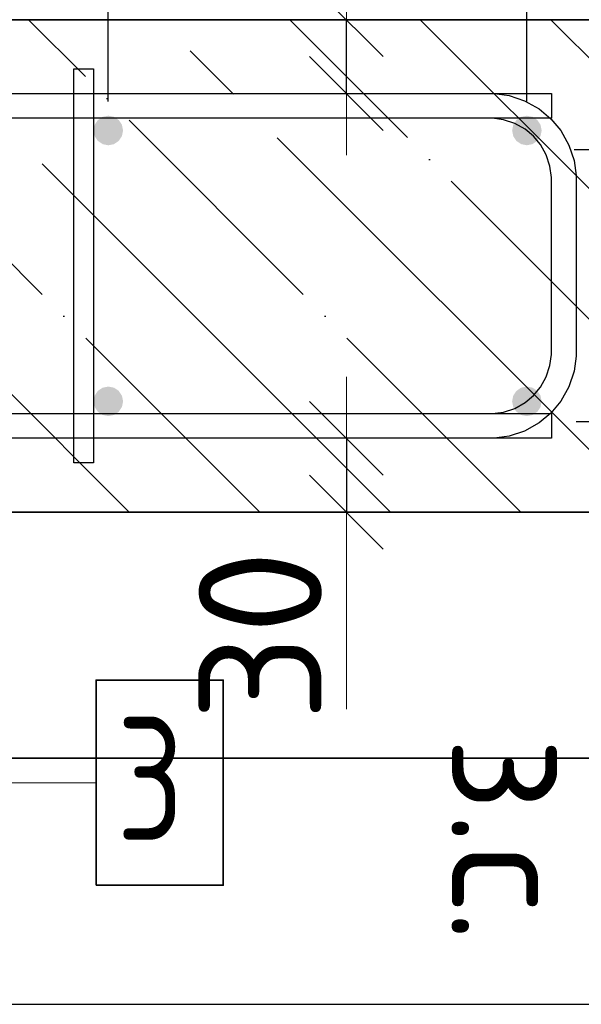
# Model space of a CAD drawing. Header units: millimetres. Extents: x -3026 to 47325, y -2839 to 55854.
# Tile 83 of 130: x 26152 to 26380, y 53716 to 54116. Entities that reach past the tile are written whole.
import ezdxf

# ---------------------------------------------------------------- set-up
doc = ezdxf.new("R2010")
doc.units = ezdxf.units.MM
doc.header["$PDMODE"] = 65
doc.linetypes.add('______11', pattern=[125, 100, -12.5, 0, -12.5])
doc.linetypes.add('______5', pattern=[275, 200, -25, 25, -25])
for name, color, linetype, lineweight in [('Standard', 7, 'Continuous', 25), ('Арм.стержн. Арматура края', 96, 'Continuous', 35), ('Арм.стержн. вертикальными 1', 22, 'Continuous', 35), ('Арм.стержн.горизонт. 1', 180, 'Continuous', 35), ('Размерная линия_ общее', 7, 'Continuous', 13), ('Размерная линия_ общее_1', 7, 'Continuous', 13)]:
    doc.layers.add(name, color=color, linetype=linetype, lineweight=lineweight)
doc.layers.add('Арм.стержн.Стяжки', color=7, linetype='Continuous', lineweight=35, true_color=0x501e0f)
doc.styles.add('ISOCPEUR', font='ISOCPEUR')
doc.dimstyles.new('DIMSTYLE_3', dxfattribs={"dimtxt": 55, "dimasz": 62.5, "dimexe": 0, "dimexo": 0, "dimgap": 27.5, "dimtad": 2, "dimdec": 0, "dimrnd": 5, "dimzin": 12, "dimdsep": 46, "dimtxsty": 'ISOCPEUR', "dimblk1": 'ALL_ML_STRICH', "dimblk2": 'ALL_ML_STRICH', "dimsah": 1, "dimcen": 0, "dimclrd": 7, "dimclre": 256, "dimclrt": 7, "dimadec": 0, "dimazin": 0, "dimtfac": 1, "dimtdec": 0, "dimtix": 1, "dimtmove": 2, "dimatfit": 3, "dimfxl": 0, "dimtzin": 0, "dimlwd": 0, "dimlwe": -3, "dimarcsym": 0})
doc.dimstyles.new('DIMSTYLE_7', dxfattribs={"dimtxt": 50, "dimasz": 50, "dimexe": 0, "dimexo": 0.001, "dimgap": 25, "dimtad": 2, "dimdec": 0, "dimrnd": 5, "dimzin": 12, "dimdsep": 46, "dimtxsty": 'ISOCPEUR', "dimblk1": 'ALL_ML_STRICH', "dimblk2": 'ALL_ML_STRICH', "dimsah": 1, "dimcen": 0, "dimse1": 1, "dimse2": 1, "dimclrd": 7, "dimclre": 256, "dimclrt": 7, "dimadec": 0, "dimazin": 0, "dimtfac": 1, "dimtdec": 0, "dimtix": 1, "dimtmove": 2, "dimatfit": 3, "dimfxl": 0, "dimtvp": 1.2, "dimtzin": 0, "dimlwd": 0, "dimlwe": -3, "dimarcsym": 0})
doc.dimstyles.new('DIMSTYLE_8', dxfattribs={"dimtxt": 55, "dimasz": 62.5, "dimexe": 0, "dimexo": 0, "dimgap": 27.5, "dimtad": 2, "dimdec": 0, "dimrnd": 5, "dimzin": 12, "dimdsep": 46, "dimtxsty": 'ISOCPEUR', "dimblk1": 'ALL_ML_STRICH', "dimblk2": 'ALL_ML_STRICH', "dimsah": 1, "dimcen": 0, "dimclrd": 7, "dimclre": 256, "dimclrt": 7, "dimadec": 0, "dimazin": 0, "dimtfac": 1, "dimtdec": 0, "dimtix": 1, "dimtmove": 2, "dimatfit": 3, "dimfxl": 0, "dimtvp": 1.2, "dimtzin": 0, "dimlwd": 0, "dimlwe": -3, "dimarcsym": 0})

# ---------------------------------------------------------------- blocks, each defined once
blk = doc.blocks.new('ALL_ML_STRICH')
at = {"color": 0, "linetype": 'ByBlock', "lineweight": -2}
for p, q in [((0, -0.5), (0, 0.5)), ((-0.3, -0.3), (0.3, 0.3)), ((-1, 0), (0.5, 0))]:
    blk.add_line(p, q, dxfattribs=at)
blk = doc.blocks.new('*D200')
at = {"layer": 'DEFPOINTS', "color": 7, "linetype": 'Continuous', "lineweight": 13, "transparency": 33554687}
for p in [(26357.52, 53952.89), (26397.52, 53907.89), (26529.3, 53907.89)]:
    blk.add_point(p, dxfattribs=at)
at = {"layer": 'Размерная линия_ общее', "color": 253, "linetype": 'Continuous', "lineweight": -2, "true_color": 0xa0a0a0, "transparency": 33554687}
for p, q in [((26377.52, 53952.89), (26529.3, 53952.89)), ((26417.52, 53907.89), (26529.3, 53907.89))]:
    blk.add_line(p, q, dxfattribs=at)
at = {"layer": 'Размерная линия_ общее', "color": 7, "linetype": 'Continuous', "lineweight": -2, "transparency": 33554687}
blk.add_line((26529.3, 53907.89), (26529.3, 53952.89), dxfattribs=at)
at = {"layer": 'Размерная линия_ общее', "color": 7, "linetype": 'Continuous', "lineweight": 13, "transparency": 33554687, "xscale": 62.5, "yscale": 62.5, "zscale": 62.5}
for p, rotation in [((26529.3, 53952.89), 90), ((26529.3, 53907.89), 270)]:
    blk.add_blockref('ALL_ML_STRICH', p, dxfattribs=dict(at, rotation=rotation))
at = {"layer": 'Размерная линия_ общее', "color": 7, "linetype": 'Continuous', "lineweight": 13, "transparency": 33554687, "insert": (26491.49, 53868.9), "char_height": 55, "width": 110, "attachment_point": 5, "rotation": 90, "style": 'ISOCPEUR'}
blk.add_mtext('\\A1;{45}', dxfattribs=at)
blk = doc.blocks.new('*D201')
at = {"layer": 'DEFPOINTS', "color": 7, "linetype": 'Continuous', "lineweight": 13, "transparency": 33554687}
for p in [(26356.77, 54063.4), (26357.52, 53952.89), (26529.3, 53952.89)]:
    blk.add_point(p, dxfattribs=at)
at = {"layer": 'Размерная линия_ общее', "color": 253, "linetype": 'Continuous', "lineweight": -2, "true_color": 0xa0a0a0, "transparency": 33554687}
for p, q in [((26376.77, 54063.4), (26529.3, 54063.4)), ((26377.52, 53952.89), (26529.3, 53952.89))]:
    blk.add_line(p, q, dxfattribs=at)
at = {"layer": 'Размерная линия_ общее', "color": 7, "linetype": 'Continuous', "lineweight": -2, "transparency": 33554687}
blk.add_line((26529.3, 53952.89), (26529.3, 54063.4), dxfattribs=at)
at = {"layer": 'Размерная линия_ общее', "color": 7, "linetype": 'Continuous', "lineweight": 13, "transparency": 33554687, "xscale": 62.5, "yscale": 62.5, "zscale": 62.5}
for p, rotation in [((26529.3, 54063.4), 90), ((26529.3, 53952.89), 270)]:
    blk.add_blockref('ALL_ML_STRICH', p, dxfattribs=dict(at, rotation=rotation))
at = {"layer": 'Размерная линия_ общее', "color": 7, "linetype": 'Continuous', "lineweight": 13, "transparency": 33554687, "insert": (26491.8, 54021.89), "char_height": 55, "width": 165, "attachment_point": 5, "rotation": 90, "style": 'ISOCPEUR'}
blk.add_mtext('\\A1;{110}', dxfattribs=at)
blk = doc.blocks.new('*D202')
at = {"layer": 'DEFPOINTS', "color": 7, "linetype": 'Continuous', "lineweight": 13, "transparency": 33554687}
for p in [(26397.52, 54107.89), (26356.77, 54063.4), (26529.3, 54063.4)]:
    blk.add_point(p, dxfattribs=at)
at = {"layer": 'Размерная линия_ общее', "color": 253, "linetype": 'Continuous', "lineweight": -2, "true_color": 0xa0a0a0, "transparency": 33554687}
for p, q in [((26417.52, 54107.89), (26529.3, 54107.89)), ((26376.77, 54063.4), (26529.3, 54063.4))]:
    blk.add_line(p, q, dxfattribs=at)
at = {"layer": 'Размерная линия_ общее', "color": 7, "linetype": 'Continuous', "lineweight": -2, "transparency": 33554687}
blk.add_line((26529.3, 54063.4), (26529.3, 54107.89), dxfattribs=at)
at = {"layer": 'Размерная линия_ общее', "color": 7, "linetype": 'Continuous', "lineweight": 13, "transparency": 33554687, "xscale": 62.5, "yscale": 62.5, "zscale": 62.5}
for p, rotation in [((26529.3, 54107.89), 90), ((26529.3, 54063.4), 270)]:
    blk.add_blockref('ALL_ML_STRICH', p, dxfattribs=dict(at, rotation=rotation))
at = {"layer": 'Размерная линия_ общее', "color": 7, "linetype": 'Continuous', "lineweight": 13, "transparency": 33554687, "insert": (26492.05, 54156.81), "char_height": 55, "width": 110, "attachment_point": 5, "rotation": 90, "style": 'ISOCPEUR'}
blk.add_mtext('\\A1;{45}', dxfattribs=at)
blk = doc.blocks.new('*D203')
at = {"layer": 'DEFPOINTS', "color": 7, "linetype": 'Continuous', "lineweight": 13, "transparency": 33554687}
for p in [(26292.92, 54116.09), (26284.2, 54086.09), (26292.92, 54086.09)]:
    blk.add_point(p, dxfattribs=at)
at = {"layer": 'Размерная линия_ общее_1', "color": 7, "linetype": 'Continuous', "lineweight": -2, "transparency": 33554687}
blk.add_line((26284.2, 54086.09), (26284.2, 54116.09), dxfattribs=at)
at = {"layer": 'Размерная линия_ общее_1', "color": 7, "linetype": 'Continuous', "lineweight": 13, "transparency": 33554687, "xscale": 50, "yscale": 50, "zscale": 50}
for p, rotation in [((26284.2, 54116.09), 90), ((26284.2, 54086.09), 270)]:
    blk.add_blockref('ALL_ML_STRICH', p, dxfattribs=dict(at, rotation=rotation))
at = {"layer": 'Размерная линия_ общее_1', "color": 7, "linetype": 'Continuous', "lineweight": 13, "transparency": 33554687, "insert": (26276.93, 54119.91), "char_height": 50, "width": 2.5, "attachment_point": 1, "rotation": 90, "line_spacing_factor": 0.60241, "style": 'ISOCPEUR'}
blk.add_mtext('з.с.', dxfattribs=at)
at = {"layer": 'Размерная линия_ общее_1', "color": 7, "linetype": 'Continuous', "lineweight": 13, "transparency": 33554687, "insert": (26249.2, 54171.19), "char_height": 50, "width": 100, "attachment_point": 5, "rotation": 90, "style": 'ISOCPEUR'}
blk.add_mtext('\\A1;{30}', dxfattribs=at)
blk = doc.blocks.new('*D204')
at = {"layer": 'DEFPOINTS', "color": 7, "linetype": 'Continuous', "lineweight": 13, "transparency": 33554687}
for p in [(26284.2, 53946.09), (26292.92, 53946.09), (26292.92, 53916.09)]:
    blk.add_point(p, dxfattribs=at)
at = {"layer": 'Размерная линия_ общее_1', "color": 7, "linetype": 'Continuous', "lineweight": -2, "transparency": 33554687}
blk.add_line((26284.2, 53946.09), (26284.2, 53916.09), dxfattribs=at)
at = {"layer": 'Размерная линия_ общее_1', "color": 7, "linetype": 'Continuous', "lineweight": 13, "transparency": 33554687, "xscale": 50, "yscale": 50, "zscale": 50}
for p, rotation in [((26284.2, 53946.09), 90), ((26284.2, 53916.09), 270)]:
    blk.add_blockref('ALL_ML_STRICH', p, dxfattribs=dict(at, rotation=rotation))
at = {"layer": 'Размерная линия_ общее_1', "color": 7, "linetype": 'Continuous', "lineweight": 13, "transparency": 33554687, "insert": (26249.2, 53866), "char_height": 50, "width": 100, "attachment_point": 5, "rotation": 90, "style": 'ISOCPEUR'}
blk.add_mtext('\\A1;{30}', dxfattribs=at)
at = {"layer": 'Размерная линия_ общее_1', "color": 7, "linetype": 'Continuous', "lineweight": 13, "transparency": 33554687, "insert": (26376.93, 53824.78), "char_height": 50, "width": 2.5, "attachment_point": 1, "rotation": 270, "line_spacing_factor": 0.60241, "style": 'ISOCPEUR'}
blk.add_mtext('з.с.', dxfattribs=at)
blk = doc.blocks.new('*D268')
at = {"layer": 'DEFPOINTS', "color": 7, "linetype": 'Continuous', "lineweight": 13, "transparency": 33554687}
for p in [(24987.52, 54269.83), (24987.52, 54062.89), (26187.52, 54062.89)]:
    blk.add_point(p, dxfattribs=at)
at = {"layer": 'Размерная линия_ общее', "color": 253, "linetype": 'Continuous', "lineweight": -2, "true_color": 0xa0a0a0, "transparency": 33554687}
for p, q in [((24987.52, 54082.89), (24987.52, 54269.83)), ((26187.52, 54082.89), (26187.52, 54269.83))]:
    blk.add_line(p, q, dxfattribs=at)
at = {"layer": 'Размерная линия_ общее', "color": 7, "linetype": 'Continuous', "lineweight": -2, "transparency": 33554687}
blk.add_line((24987.52, 54269.83), (26187.52, 54269.83), dxfattribs=at)
at = {"layer": 'Размерная линия_ общее', "color": 7, "linetype": 'Continuous', "lineweight": 13, "transparency": 33554687, "xscale": 62.5, "yscale": 62.5, "zscale": 62.5, "rotation": 180}
blk.add_blockref('ALL_ML_STRICH', (24987.52, 54269.83), dxfattribs=at)
at = {"layer": 'Размерная линия_ общее', "color": 7, "linetype": 'Continuous', "lineweight": 13, "transparency": 33554687, "xscale": 62.5, "yscale": 62.5, "zscale": 62.5}
blk.add_blockref('ALL_ML_STRICH', (26187.52, 54269.83), dxfattribs=at)
at = {"layer": 'Размерная линия_ общее', "color": 7, "linetype": 'Continuous', "lineweight": 13, "transparency": 33554687, "insert": (25420.02, 54334.83), "char_height": 55, "width": 2.75, "attachment_point": 1, "line_spacing_factor": 0.60241, "style": 'ISOCPEUR'}
blk.add_mtext('\\W0.91;6х200=1200', dxfattribs=at)
blk = doc.blocks.new('*D269')
at = {"layer": 'DEFPOINTS', "color": 7, "linetype": 'Continuous', "lineweight": 13, "transparency": 33554687}
for p in [(26187.52, 54269.83), (26187.52, 54062.89), (26357.52, 54062.89)]:
    blk.add_point(p, dxfattribs=at)
at = {"layer": 'Размерная линия_ общее', "color": 253, "linetype": 'Continuous', "lineweight": -2, "true_color": 0xa0a0a0, "transparency": 33554687}
for p, q in [((26187.52, 54082.89), (26187.52, 54269.83)), ((26357.52, 54082.89), (26357.52, 54269.83))]:
    blk.add_line(p, q, dxfattribs=at)
at = {"layer": 'Размерная линия_ общее', "color": 7, "linetype": 'Continuous', "lineweight": -2, "transparency": 33554687}
blk.add_line((26187.52, 54269.83), (26357.52, 54269.83), dxfattribs=at)
at = {"layer": 'Размерная линия_ общее', "color": 7, "linetype": 'Continuous', "lineweight": 13, "transparency": 33554687, "xscale": 62.5, "yscale": 62.5, "zscale": 62.5, "rotation": 180}
blk.add_blockref('ALL_ML_STRICH', (26187.52, 54269.83), dxfattribs=at)
at = {"layer": 'Размерная линия_ общее', "color": 7, "linetype": 'Continuous', "lineweight": 13, "transparency": 33554687, "xscale": 62.5, "yscale": 62.5, "zscale": 62.5}
blk.add_blockref('ALL_ML_STRICH', (26357.52, 54269.83), dxfattribs=at)
at = {"layer": 'Размерная линия_ общее', "color": 7, "linetype": 'Continuous', "lineweight": 13, "transparency": 33554687, "insert": (26280.77, 54307.33), "char_height": 55, "width": 165, "attachment_point": 5, "style": 'ISOCPEUR'}
blk.add_mtext('\\A1;{170}', dxfattribs=at)
blk = doc.blocks.new('*D270')
at = {"layer": 'DEFPOINTS', "color": 7, "linetype": 'Continuous', "lineweight": 13, "transparency": 33554687}
for p in [(26357.52, 54269.83), (26397.52, 54107.89), (26357.52, 54062.89)]:
    blk.add_point(p, dxfattribs=at)
at = {"layer": 'Размерная линия_ общее', "color": 253, "linetype": 'Continuous', "lineweight": -2, "true_color": 0xa0a0a0, "transparency": 33554687}
for p, q in [((26357.52, 54082.89), (26357.52, 54269.83)), ((26397.52, 54127.89), (26397.52, 54269.83))]:
    blk.add_line(p, q, dxfattribs=at)
at = {"layer": 'Размерная линия_ общее', "color": 7, "linetype": 'Continuous', "lineweight": -2, "transparency": 33554687}
blk.add_line((26357.52, 54269.83), (26397.52, 54269.83), dxfattribs=at)
at = {"layer": 'Размерная линия_ общее', "color": 7, "linetype": 'Continuous', "lineweight": 13, "transparency": 33554687, "xscale": 62.5, "yscale": 62.5, "zscale": 62.5, "rotation": 180}
blk.add_blockref('ALL_ML_STRICH', (26357.52, 54269.83), dxfattribs=at)
at = {"layer": 'Размерная линия_ общее', "color": 7, "linetype": 'Continuous', "lineweight": 13, "transparency": 33554687, "xscale": 62.5, "yscale": 62.5, "zscale": 62.5}
blk.add_blockref('ALL_ML_STRICH', (26397.52, 54269.83), dxfattribs=at)
at = {"layer": 'Размерная линия_ общее', "color": 7, "linetype": 'Continuous', "lineweight": 13, "transparency": 33554687, "insert": (26460.57, 54307.32), "char_height": 55, "width": 110, "attachment_point": 5, "style": 'ISOCPEUR'}
blk.add_mtext('\\A1;{40}', dxfattribs=at)

msp = doc.modelspace()

# ---------------------------------------------------------------- hatches: boundary and pattern name
at = {"layer": 'Арм.стержн. вертикальными 1', "linetype": 'Continuous', "lineweight": 50, "transparency": 33554687}
for points in [[(26187.52, 54077.09), (26185.22, 54076.64), (26183.28, 54075.34), (26181.98, 54073.39), (26181.52, 54071.09), (26181.98, 54068.8), (26183.28, 54066.85), (26185.22, 54065.55), (26187.52, 54065.09), (26189.82, 54065.55), (26191.76, 54066.85), (26193.06, 54068.8), (26193.52, 54071.09), (26193.06, 54073.39), (26191.76, 54075.34), (26189.82, 54076.64)], [(26357.52, 54077.09), (26355.22, 54076.64), (26353.28, 54075.34), (26351.98, 54073.39), (26351.52, 54071.09), (26351.98, 54068.8), (26353.28, 54066.85), (26355.22, 54065.55), (26357.52, 54065.09), (26359.82, 54065.55), (26361.76, 54066.85), (26363.06, 54068.8), (26363.52, 54071.09), (26363.06, 54073.39), (26361.76, 54075.34), (26359.82, 54076.64)], [(26187.52, 53967.09), (26185.22, 53966.64), (26183.28, 53965.34), (26181.98, 53963.39), (26181.52, 53961.09), (26181.98, 53958.8), (26183.28, 53956.85), (26185.22, 53955.55), (26187.52, 53955.09), (26189.82, 53955.55), (26191.76, 53956.85), (26193.06, 53958.8), (26193.52, 53961.09), (26193.06, 53963.39), (26191.76, 53965.34), (26189.82, 53966.64)], [(26357.52, 53967.09), (26355.22, 53966.64), (26353.28, 53965.34), (26351.98, 53963.39), (26351.52, 53961.09), (26351.98, 53958.8), (26353.28, 53956.85), (26355.22, 53955.55), (26357.52, 53955.09), (26359.82, 53955.55), (26361.76, 53956.85), (26363.06, 53958.8), (26363.52, 53961.09), (26363.06, 53963.39), (26361.76, 53965.34), (26359.82, 53966.64)]]:
    msp.add_hatch(color=34, dxfattribs=at).paths.add_polyline_path(points)

# ---------------------------------------------------------------- linework, layer by layer
at = {"layer": 'Standard', "color": 7, "linetype": 'Continuous', "lineweight": 35, "transparency": 33554687}
for p, q in [((26397.52, 54116.09), (24947.52, 54116.09)), ((24947.52, 53916.09), (26397.52, 53916.09))]:
    msp.add_line(p, q, dxfattribs=at)
at = {"layer": 'Standard', "color": 253, "linetype": '______5', "lineweight": -3, "true_color": 0xababab, "transparency": 33554687}
for p, q in [((26196.01, 53916.09), (25996.01, 54116.09)), ((26302.08, 53916.09), (26102.08, 54116.09)), ((26397.52, 53926.72), (26208.14, 54116.09)), ((26397.52, 54032.78), (26314.21, 54116.09))]:
    msp.add_line(p, q, dxfattribs=at)
at = {"layer": 'Standard', "color": 253, "linetype": '______11', "lineweight": -3, "true_color": 0xababab, "transparency": 33554687}
for p, q in [((26249.05, 53916.09), (26049.05, 54116.09)), ((26355.11, 53916.09), (26155.11, 54116.09)), ((26397.52, 53979.75), (26261.18, 54116.09)), ((26397.52, 54085.82), (26367.24, 54116.09))]:
    msp.add_line(p, q, dxfattribs=at)
at = {"layer": 'Standard', "color": 7, "linetype": 'Continuous', "lineweight": 13, "transparency": 33554687}
msp.add_line((26284.2, 53916.09), (26284.2, 53836.09), dxfattribs=at)
at = {"layer": 'Standard', "color": 52, "linetype": 'Continuous', "lineweight": -3, "transparency": 33554687}
for p, q in [((26595.85, 53816.2), (24832.52, 53816.2)), ((24832.52, 53816.2), (26595.85, 53816.2))]:
    msp.add_line(p, q, dxfattribs=at)
at = {"layer": 'Standard', "color": 7, "linetype": 'Continuous', "lineweight": 25, "transparency": 33554687}
msp.add_lwpolyline([(26695.85, 53716.2), (26695.85, 54305.04), (24732.52, 54305.04), (24732.52, 53716.2), (26695.85, 53716.2)], dxfattribs=at)
at = {"layer": 'Арм.стержн. Арматура края', "color": 4, "linetype": 'Continuous', "lineweight": 25, "transparency": 33554687}
for points in [[(25877.52, 54086.09), (26344.17, 54086.09), (26350.27, 54085.24), (26356.62, 54083.15), (26362.47, 54079.88), (26367.28, 54075.86), (26371.3, 54071.04), (26374.58, 54065.2), (26376.67, 54058.85), (26377.52, 54052.75), (26377.52, 53979.44), (26376.67, 53973.34), (26374.58, 53966.99), (26371.3, 53961.14), (26367.28, 53956.33), (26362.47, 53952.31), (26356.62, 53949.04), (26350.27, 53946.94), (26344.17, 53946.09), (25877.52, 53946.09)], [(25877.52, 54086.09), (26344.17, 54086.09), (26350.27, 54085.24), (26356.62, 54083.15), (26362.47, 54079.88), (26367.28, 54075.86), (26371.3, 54071.04), (26374.58, 54065.2), (26376.67, 54058.85), (26377.52, 54052.75), (26377.52, 53979.44), (26376.67, 53973.34), (26374.58, 53966.99), (26371.3, 53961.14), (26367.28, 53956.33), (26362.47, 53952.31), (26356.62, 53949.04), (26350.27, 53946.94), (26344.17, 53946.09), (25877.52, 53946.09)], [(25877.52, 54086.09), (26344.17, 54086.09), (26350.27, 54085.24), (26356.62, 54083.15), (26362.47, 54079.88), (26367.28, 54075.86), (26371.3, 54071.04), (26374.58, 54065.2), (26376.67, 54058.85), (26377.52, 54052.75), (26377.52, 53979.44), (26376.67, 53973.34), (26374.58, 53966.99), (26371.3, 53961.14), (26367.28, 53956.33), (26362.47, 53952.31), (26356.62, 53949.04), (26350.27, 53946.94), (26344.17, 53946.09), (25877.52, 53946.09)], [(25877.52, 54086.09), (26344.17, 54086.09), (26350.27, 54085.24), (26356.62, 54083.15), (26362.47, 54079.88), (26367.28, 54075.86), (26371.3, 54071.04), (26374.58, 54065.2), (26376.67, 54058.85), (26377.52, 54052.75), (26377.52, 53979.44), (26376.67, 53973.34), (26374.58, 53966.99), (26371.3, 53961.14), (26367.28, 53956.33), (26362.47, 53952.31), (26356.62, 53949.04), (26350.27, 53946.94), (26344.17, 53946.09), (25877.52, 53946.09)], [(25877.52, 54086.09), (26344.17, 54086.09), (26350.27, 54085.24), (26356.62, 54083.15), (26362.47, 54079.88), (26367.28, 54075.86), (26371.3, 54071.04), (26374.58, 54065.2), (26376.67, 54058.85), (26377.52, 54052.75), (26377.52, 53979.44), (26376.67, 53973.34), (26374.58, 53966.99), (26371.3, 53961.14), (26367.28, 53956.33), (26362.47, 53952.31), (26356.62, 53949.04), (26350.27, 53946.94), (26344.17, 53946.09), (25877.52, 53946.09)], [(25877.52, 54086.09), (26344.17, 54086.09), (26350.27, 54085.24), (26356.62, 54083.15), (26362.47, 54079.88), (26367.28, 54075.86), (26371.3, 54071.04), (26374.58, 54065.2), (26376.67, 54058.85), (26377.52, 54052.75), (26377.52, 53979.44), (26376.67, 53973.34), (26374.58, 53966.99), (26371.3, 53961.14), (26367.28, 53956.33), (26362.47, 53952.31), (26356.62, 53949.04), (26350.27, 53946.94), (26344.17, 53946.09), (25877.52, 53946.09)], [(25877.52, 54086.09), (26344.17, 54086.09), (26350.27, 54085.24), (26356.62, 54083.15), (26362.47, 54079.88), (26367.28, 54075.86), (26371.3, 54071.04), (26374.58, 54065.2), (26376.67, 54058.85), (26377.52, 54052.75), (26377.52, 53979.44), (26376.67, 53973.34), (26374.58, 53966.99), (26371.3, 53961.14), (26367.28, 53956.33), (26362.47, 53952.31), (26356.62, 53949.04), (26350.27, 53946.94), (26344.17, 53946.09), (25877.52, 53946.09)], [(25877.52, 54086.09), (26344.17, 54086.09), (26350.27, 54085.24), (26356.62, 54083.15), (26362.47, 54079.88), (26367.28, 54075.86), (26371.3, 54071.04), (26374.58, 54065.2), (26376.67, 54058.85), (26377.52, 54052.75), (26377.52, 53979.44), (26376.67, 53973.34), (26374.58, 53966.99), (26371.3, 53961.14), (26367.28, 53956.33), (26362.47, 53952.31), (26356.62, 53949.04), (26350.27, 53946.94), (26344.17, 53946.09), (25877.52, 53946.09)], [(25877.52, 54086.09), (26344.17, 54086.09), (26350.27, 54085.24), (26356.62, 54083.15), (26362.47, 54079.88), (26367.28, 54075.86), (26371.3, 54071.04), (26374.58, 54065.2), (26376.67, 54058.85), (26377.52, 54052.75), (26377.52, 53979.44), (26376.67, 53973.34), (26374.58, 53966.99), (26371.3, 53961.14), (26367.28, 53956.33), (26362.47, 53952.31), (26356.62, 53949.04), (26350.27, 53946.94), (26344.17, 53946.09), (25877.52, 53946.09)], [(25877.52, 54086.09), (26344.17, 54086.09), (26350.27, 54085.24), (26356.62, 54083.15), (26362.47, 54079.88), (26367.28, 54075.86), (26371.3, 54071.04), (26374.58, 54065.2), (26376.67, 54058.85), (26377.52, 54052.75), (26377.52, 53979.44), (26376.67, 53973.34), (26374.58, 53966.99), (26371.3, 53961.14), (26367.28, 53956.33), (26362.47, 53952.31), (26356.62, 53949.04), (26350.27, 53946.94), (26344.17, 53946.09), (25877.52, 53946.09)], [(25877.52, 54086.09), (26344.17, 54086.09), (26350.27, 54085.24), (26356.62, 54083.15), (26362.47, 54079.88), (26367.28, 54075.86), (26371.3, 54071.04), (26374.58, 54065.2), (26376.67, 54058.85), (26377.52, 54052.75), (26377.52, 53979.44), (26376.67, 53973.34), (26374.58, 53966.99), (26371.3, 53961.14), (26367.28, 53956.33), (26362.47, 53952.31), (26356.62, 53949.04), (26350.27, 53946.94), (26344.17, 53946.09), (25877.52, 53946.09)], [(25877.52, 54086.09), (26344.17, 54086.09), (26350.27, 54085.24), (26356.62, 54083.15), (26362.47, 54079.88), (26367.28, 54075.86), (26371.3, 54071.04), (26374.58, 54065.2), (26376.67, 54058.85), (26377.52, 54052.75), (26377.52, 53979.44), (26376.67, 53973.34), (26374.58, 53966.99), (26371.3, 53961.14), (26367.28, 53956.33), (26362.47, 53952.31), (26356.62, 53949.04), (26350.27, 53946.94), (26344.17, 53946.09), (25877.52, 53946.09)], [(25877.52, 54086.09), (26344.17, 54086.09), (26350.27, 54085.24), (26356.62, 54083.15), (26362.47, 54079.88), (26367.28, 54075.86), (26371.3, 54071.04), (26374.58, 54065.2), (26376.67, 54058.85), (26377.52, 54052.75), (26377.52, 53979.44), (26376.67, 53973.34), (26374.58, 53966.99), (26371.3, 53961.14), (26367.28, 53956.33), (26362.47, 53952.31), (26356.62, 53949.04), (26350.27, 53946.94), (26344.17, 53946.09), (25877.52, 53946.09)], [(25877.52, 54086.09), (26344.17, 54086.09), (26350.27, 54085.24), (26356.62, 54083.15), (26362.47, 54079.88), (26367.28, 54075.86), (26371.3, 54071.04), (26374.58, 54065.2), (26376.67, 54058.85), (26377.52, 54052.75), (26377.52, 53979.44), (26376.67, 53973.34), (26374.58, 53966.99), (26371.3, 53961.14), (26367.28, 53956.33), (26362.47, 53952.31), (26356.62, 53949.04), (26350.27, 53946.94), (26344.17, 53946.09), (25877.52, 53946.09)], [(25877.52, 53956.09), (26343.48, 53956.09), (26348, 53956.72), (26352.58, 53958.23), (26356.77, 53960.58), (26360.18, 53963.43), (26363.03, 53966.84), (26365.38, 53971.04), (26366.89, 53975.61), (26367.52, 53980.13), (26367.52, 54052.05), (26366.89, 54056.57), (26365.38, 54061.15), (26363.03, 54065.35), (26360.18, 54068.76), (26356.77, 54071.61), (26352.58, 54073.96), (26348, 54075.46), (26343.48, 54076.09), (25877.52, 54076.09)], [(25877.52, 53956.09), (26343.48, 53956.09), (26348, 53956.72), (26352.58, 53958.23), (26356.77, 53960.58), (26360.18, 53963.43), (26363.03, 53966.84), (26365.38, 53971.04), (26366.89, 53975.61), (26367.52, 53980.13), (26367.52, 54052.05), (26366.89, 54056.57), (26365.38, 54061.15), (26363.03, 54065.35), (26360.18, 54068.76), (26356.77, 54071.61), (26352.58, 54073.96), (26348, 54075.46), (26343.48, 54076.09), (25877.52, 54076.09)], [(25877.52, 53956.09), (26343.48, 53956.09), (26348, 53956.72), (26352.58, 53958.23), (26356.77, 53960.58), (26360.18, 53963.43), (26363.03, 53966.84), (26365.38, 53971.04), (26366.89, 53975.61), (26367.52, 53980.13), (26367.52, 54052.05), (26366.89, 54056.57), (26365.38, 54061.15), (26363.03, 54065.35), (26360.18, 54068.76), (26356.77, 54071.61), (26352.58, 54073.96), (26348, 54075.46), (26343.48, 54076.09), (25877.52, 54076.09)], [(25877.52, 53956.09), (26343.48, 53956.09), (26348, 53956.72), (26352.58, 53958.23), (26356.77, 53960.58), (26360.18, 53963.43), (26363.03, 53966.84), (26365.38, 53971.04), (26366.89, 53975.61), (26367.52, 53980.13), (26367.52, 54052.05), (26366.89, 54056.57), (26365.38, 54061.15), (26363.03, 54065.35), (26360.18, 54068.76), (26356.77, 54071.61), (26352.58, 54073.96), (26348, 54075.46), (26343.48, 54076.09), (25877.52, 54076.09)], [(25877.52, 53956.09), (26343.48, 53956.09), (26348, 53956.72), (26352.58, 53958.23), (26356.77, 53960.58), (26360.18, 53963.43), (26363.03, 53966.84), (26365.38, 53971.04), (26366.89, 53975.61), (26367.52, 53980.13), (26367.52, 54052.05), (26366.89, 54056.57), (26365.38, 54061.15), (26363.03, 54065.35), (26360.18, 54068.76), (26356.77, 54071.61), (26352.58, 54073.96), (26348, 54075.46), (26343.48, 54076.09), (25877.52, 54076.09)], [(25877.52, 53956.09), (26343.48, 53956.09), (26348, 53956.72), (26352.58, 53958.23), (26356.77, 53960.58), (26360.18, 53963.43), (26363.03, 53966.84), (26365.38, 53971.04), (26366.89, 53975.61), (26367.52, 53980.13), (26367.52, 54052.05), (26366.89, 54056.57), (26365.38, 54061.15), (26363.03, 54065.35), (26360.18, 54068.76), (26356.77, 54071.61), (26352.58, 54073.96), (26348, 54075.46), (26343.48, 54076.09), (25877.52, 54076.09)], [(25877.52, 53956.09), (26343.48, 53956.09), (26348, 53956.72), (26352.58, 53958.23), (26356.77, 53960.58), (26360.18, 53963.43), (26363.03, 53966.84), (26365.38, 53971.04), (26366.89, 53975.61), (26367.52, 53980.13), (26367.52, 54052.05), (26366.89, 54056.57), (26365.38, 54061.15), (26363.03, 54065.35), (26360.18, 54068.76), (26356.77, 54071.61), (26352.58, 54073.96), (26348, 54075.46), (26343.48, 54076.09), (25877.52, 54076.09)], [(25877.52, 53956.09), (26343.48, 53956.09), (26348, 53956.72), (26352.58, 53958.23), (26356.77, 53960.58), (26360.18, 53963.43), (26363.03, 53966.84), (26365.38, 53971.04), (26366.89, 53975.61), (26367.52, 53980.13), (26367.52, 54052.05), (26366.89, 54056.57), (26365.38, 54061.15), (26363.03, 54065.35), (26360.18, 54068.76), (26356.77, 54071.61), (26352.58, 54073.96), (26348, 54075.46), (26343.48, 54076.09), (25877.52, 54076.09)], [(25877.52, 53956.09), (26343.48, 53956.09), (26348, 53956.72), (26352.58, 53958.23), (26356.77, 53960.58), (26360.18, 53963.43), (26363.03, 53966.84), (26365.38, 53971.04), (26366.89, 53975.61), (26367.52, 53980.13), (26367.52, 54052.05), (26366.89, 54056.57), (26365.38, 54061.15), (26363.03, 54065.35), (26360.18, 54068.76), (26356.77, 54071.61), (26352.58, 54073.96), (26348, 54075.46), (26343.48, 54076.09), (25877.52, 54076.09)], [(25877.52, 53956.09), (26343.48, 53956.09), (26348, 53956.72), (26352.58, 53958.23), (26356.77, 53960.58), (26360.18, 53963.43), (26363.03, 53966.84), (26365.38, 53971.04), (26366.89, 53975.61), (26367.52, 53980.13), (26367.52, 54052.05), (26366.89, 54056.57), (26365.38, 54061.15), (26363.03, 54065.35), (26360.18, 54068.76), (26356.77, 54071.61), (26352.58, 54073.96), (26348, 54075.46), (26343.48, 54076.09), (25877.52, 54076.09)], [(25877.52, 53956.09), (26343.48, 53956.09), (26348, 53956.72), (26352.58, 53958.23), (26356.77, 53960.58), (26360.18, 53963.43), (26363.03, 53966.84), (26365.38, 53971.04), (26366.89, 53975.61), (26367.52, 53980.13), (26367.52, 54052.05), (26366.89, 54056.57), (26365.38, 54061.15), (26363.03, 54065.35), (26360.18, 54068.76), (26356.77, 54071.61), (26352.58, 54073.96), (26348, 54075.46), (26343.48, 54076.09), (25877.52, 54076.09)], [(25877.52, 53956.09), (26343.48, 53956.09), (26348, 53956.72), (26352.58, 53958.23), (26356.77, 53960.58), (26360.18, 53963.43), (26363.03, 53966.84), (26365.38, 53971.04), (26366.89, 53975.61), (26367.52, 53980.13), (26367.52, 54052.05), (26366.89, 54056.57), (26365.38, 54061.15), (26363.03, 54065.35), (26360.18, 54068.76), (26356.77, 54071.61), (26352.58, 54073.96), (26348, 54075.46), (26343.48, 54076.09), (25877.52, 54076.09)], [(25877.52, 53956.09), (26343.48, 53956.09), (26348, 53956.72), (26352.58, 53958.23), (26356.77, 53960.58), (26360.18, 53963.43), (26363.03, 53966.84), (26365.38, 53971.04), (26366.89, 53975.61), (26367.52, 53980.13), (26367.52, 54052.05), (26366.89, 54056.57), (26365.38, 54061.15), (26363.03, 54065.35), (26360.18, 54068.76), (26356.77, 54071.61), (26352.58, 54073.96), (26348, 54075.46), (26343.48, 54076.09), (25877.52, 54076.09)], [(25877.52, 53956.09), (26343.48, 53956.09), (26348, 53956.72), (26352.58, 53958.23), (26356.77, 53960.58), (26360.18, 53963.43), (26363.03, 53966.84), (26365.38, 53971.04), (26366.89, 53975.61), (26367.52, 53980.13), (26367.52, 54052.05), (26366.89, 54056.57), (26365.38, 54061.15), (26363.03, 54065.35), (26360.18, 54068.76), (26356.77, 54071.61), (26352.58, 54073.96), (26348, 54075.46), (26343.48, 54076.09), (25877.52, 54076.09)]]:
    msp.add_lwpolyline(points, dxfattribs=at)
at = {"layer": 'Арм.стержн.горизонт. 1', "color": 52, "linetype": 'Continuous', "lineweight": 25, "transparency": 33554687}
for p, q in [((26397.52, 54116.09), (24947.52, 54116.09)), ((26397.52, 53916.09), (24947.52, 53916.09))]:
    msp.add_line(p, q, dxfattribs=at)
at = {"layer": 'Арм.стержн.горизонт. 1', "color": 4, "linetype": 'Continuous', "lineweight": 25, "transparency": 33554687}
for points in [[(24977.52, 54086.09), (26367.52, 54086.09), (26367.52, 54076.09), (24977.52, 54076.09), (24977.52, 54086.09)], [(24977.52, 54086.09), (26367.52, 54086.09), (26367.52, 54076.09), (24977.52, 54076.09), (24977.52, 54086.09)], [(24977.52, 54086.09), (26367.52, 54086.09), (26367.52, 54076.09), (24977.52, 54076.09), (24977.52, 54086.09)], [(24977.52, 54086.09), (26367.52, 54086.09), (26367.52, 54076.09), (24977.52, 54076.09), (24977.52, 54086.09)], [(24977.52, 54086.09), (26367.52, 54086.09), (26367.52, 54076.09), (24977.52, 54076.09), (24977.52, 54086.09)], [(24977.52, 54086.09), (26367.52, 54086.09), (26367.52, 54076.09), (24977.52, 54076.09), (24977.52, 54086.09)], [(24977.52, 54086.09), (26367.52, 54086.09), (26367.52, 54076.09), (24977.52, 54076.09), (24977.52, 54086.09)], [(24977.52, 54086.09), (26367.52, 54086.09), (26367.52, 54076.09), (24977.52, 54076.09), (24977.52, 54086.09)], [(24977.52, 54086.09), (26367.52, 54086.09), (26367.52, 54076.09), (24977.52, 54076.09), (24977.52, 54086.09)], [(24977.52, 54086.09), (26367.52, 54086.09), (26367.52, 54076.09), (24977.52, 54076.09), (24977.52, 54086.09)], [(24977.52, 54086.09), (26367.52, 54086.09), (26367.52, 54076.09), (24977.52, 54076.09), (24977.52, 54086.09)], [(24977.52, 54086.09), (26367.52, 54086.09), (26367.52, 54076.09), (24977.52, 54076.09), (24977.52, 54086.09)], [(24977.52, 54086.09), (26367.52, 54086.09), (26367.52, 54076.09), (24977.52, 54076.09), (24977.52, 54086.09)], [(24977.52, 54086.09), (26367.52, 54086.09), (26367.52, 54076.09), (24977.52, 54076.09), (24977.52, 54086.09)], [(24977.52, 53956.09), (26367.52, 53956.09), (26367.52, 53946.09), (24977.52, 53946.09), (24977.52, 53956.09)], [(24977.52, 53956.09), (26367.52, 53956.09), (26367.52, 53946.09), (24977.52, 53946.09), (24977.52, 53956.09)], [(24977.52, 53956.09), (26367.52, 53956.09), (26367.52, 53946.09), (24977.52, 53946.09), (24977.52, 53956.09)], [(24977.52, 53956.09), (26367.52, 53956.09), (26367.52, 53946.09), (24977.52, 53946.09), (24977.52, 53956.09)], [(24977.52, 53956.09), (26367.52, 53956.09), (26367.52, 53946.09), (24977.52, 53946.09), (24977.52, 53956.09)], [(24977.52, 53956.09), (26367.52, 53956.09), (26367.52, 53946.09), (24977.52, 53946.09), (24977.52, 53956.09)], [(24977.52, 53956.09), (26367.52, 53956.09), (26367.52, 53946.09), (24977.52, 53946.09), (24977.52, 53956.09)], [(24977.52, 53956.09), (26367.52, 53956.09), (26367.52, 53946.09), (24977.52, 53946.09), (24977.52, 53956.09)], [(24977.52, 53956.09), (26367.52, 53956.09), (26367.52, 53946.09), (24977.52, 53946.09), (24977.52, 53956.09)], [(24977.52, 53956.09), (26367.52, 53956.09), (26367.52, 53946.09), (24977.52, 53946.09), (24977.52, 53956.09)], [(24977.52, 53956.09), (26367.52, 53956.09), (26367.52, 53946.09), (24977.52, 53946.09), (24977.52, 53956.09)], [(24977.52, 53956.09), (26367.52, 53956.09), (26367.52, 53946.09), (24977.52, 53946.09), (24977.52, 53956.09)], [(24977.52, 53956.09), (26367.52, 53956.09), (26367.52, 53946.09), (24977.52, 53946.09), (24977.52, 53956.09)], [(24977.52, 53956.09), (26367.52, 53956.09), (26367.52, 53946.09), (24977.52, 53946.09), (24977.52, 53956.09)]]:
    msp.add_lwpolyline(points, dxfattribs=at)
at = {"layer": 'Арм.стержн.Стяжки', "color": 7, "linetype": 'Continuous', "lineweight": 13, "transparency": 33554687}
msp.add_line((25818.53, 53806.21), (26182.53, 53806.21), dxfattribs=at)
at = {"layer": 'Арм.стержн.Стяжки', "color": 40, "linetype": 'Continuous', "lineweight": 25, "transparency": 33554687}
msp.add_lwpolyline([(26173.52, 53936.09), (26173.52, 54096.09), (26181.52, 54096.09), (26181.52, 53936.09), (26173.52, 53936.09)], dxfattribs=at)
msp.add_lwpolyline([(26173.52, 53936.09), (26173.52, 54096.09), (26181.52, 54096.09), (26181.52, 53936.09), (26173.52, 53936.09)], dxfattribs=at)
msp.add_lwpolyline([(26173.52, 53936.09), (26173.52, 54096.09), (26181.52, 54096.09), (26181.52, 53936.09), (26173.52, 53936.09)], dxfattribs=at)
msp.add_lwpolyline([(26173.52, 53936.09), (26173.52, 54096.09), (26181.52, 54096.09), (26181.52, 53936.09), (26173.52, 53936.09)], dxfattribs=at)
msp.add_lwpolyline([(26173.52, 53936.09), (26173.52, 54096.09), (26181.52, 54096.09), (26181.52, 53936.09), (26173.52, 53936.09)], dxfattribs=at)
msp.add_lwpolyline([(26173.52, 53936.09), (26173.52, 54096.09), (26181.52, 54096.09), (26181.52, 53936.09), (26173.52, 53936.09)], dxfattribs=at)
msp.add_lwpolyline([(26173.52, 53936.09), (26173.52, 54096.09), (26181.52, 54096.09), (26181.52, 53936.09), (26173.52, 53936.09)], dxfattribs=at)
at = {"layer": 'Арм.стержн.Стяжки', "color": 7, "linetype": 'Continuous', "lineweight": 35, "transparency": 33554687}
msp.add_lwpolyline([(26182.53, 53764.55), (26234.2, 53764.55), (26234.2, 53847.88), (26182.53, 53847.88), (26182.53, 53764.55)], dxfattribs=at)

# ---------------------------------------------------------------- texts
at = {"layer": 'Арм.стержн.Стяжки', "color": 7, "linetype": 'Continuous', "lineweight": 25, "transparency": 33554687, "insert": (26190.87, 53782.88), "char_height": 50, "width": 54.4011, "attachment_point": 7, "style": 'ISOCPEUR'}
msp.add_mtext('\\W0.78;3', dxfattribs=at)

# ---------------------------------------------------------------- dimensions: what is measured, and where the dimension line sits
at = {"layer": 'Размерная линия_ общее', "color": 7, "linetype": 'Continuous', "lineweight": 13, "transparency": 33554687}
for base, p1, p2, dimstyle, picture, middle in [((26357.52, 54269.83), (26187.52, 54082.89), (26357.52, 54082.89), 'DIMSTYLE_3', '*D269', (26280.77, 54307.33)), ((26397.52, 54269.83), (26357.52, 54082.89), (26397.52, 54127.89), 'DIMSTYLE_8', '*D270', (26460.57, 54307.32))]:
    dim = msp.add_linear_dim(base=base, p1=p1, p2=p2, dimstyle=dimstyle, override={"dimpost": '<>', "dimclrd": 7, "dimclre": 253, "dimclrt": 7, "dimlwd": 0, "dimlwe": 65533}, dxfattribs=at)
    dim.commit()
    dim.dimension.update_dxf_attribs({"geometry": picture, "text_midpoint": middle, "dimtype": 160})
dim = msp.add_linear_dim(base=(26187.52, 54269.83), p1=(24987.52, 54082.89), p2=(26187.52, 54082.89), text='\\W0.91;6х200=1200', dimstyle='DIMSTYLE_3', override={"dimpost": '<>', "dimclrd": 7, "dimclre": 253, "dimclrt": 7, "dimlwd": 0, "dimlwe": 65533}, dxfattribs=at)
dim.commit()
dim.dimension.update_dxf_attribs({"geometry": '*D268', "text_midpoint": (25587.52, 54297.33), "dimtype": 160})
for base, p1, p2, picture, middle in [((26529.3, 54107.89), (26376.77, 54063.4), (26417.52, 54107.89), '*D202', (26492.05, 54156.81)), ((26529.3, 54063.4), (26377.52, 53952.89), (26376.77, 54063.4), '*D201', (26491.8, 54021.89)), ((26529.3, 53952.89), (26417.52, 53907.89), (26377.52, 53952.89), '*D200', (26491.49, 53868.9))]:
    dim = msp.add_linear_dim(base=base, p1=p1, p2=p2, angle=90, dimstyle='DIMSTYLE_8', override={"dimpost": '<>', "dimclrd": 7, "dimclre": 253, "dimclrt": 7, "dimlwd": 0, "dimlwe": 65533}, dxfattribs=at)
    dim.commit()
    dim.dimension.update_dxf_attribs({"geometry": picture, "text_midpoint": middle, "dimtype": 160})
at = {"layer": 'Размерная линия_ общее_1', "color": 7, "linetype": 'Continuous', "lineweight": 13, "transparency": 33554687}
for base, p1, p2, angle, picture, middle in [((26284.2, 54116.09), (26292.91, 54086.09), (26292.91, 54116.09), 90, '*D203', (26249.2, 54171.19)), ((26284.2, 53916.09), (26292.91, 53946.09), (26292.91, 53916.09), 270, '*D204', (26249.2, 53866))]:
    dim = msp.add_linear_dim(base=base, p1=p1, p2=p2, angle=angle, text='<>\\Xз.с.', dimstyle='DIMSTYLE_7', override={"dimpost": '<>', "dimclrd": 7, "dimclre": 253, "dimclrt": 7, "dimlwd": 0, "dimlwe": 65533}, dxfattribs=at)
    dim.commit()
    dim.dimension.update_dxf_attribs({"geometry": picture, "text_midpoint": middle, "dimtype": 160})

doc.saveas('drawing.dxf')
